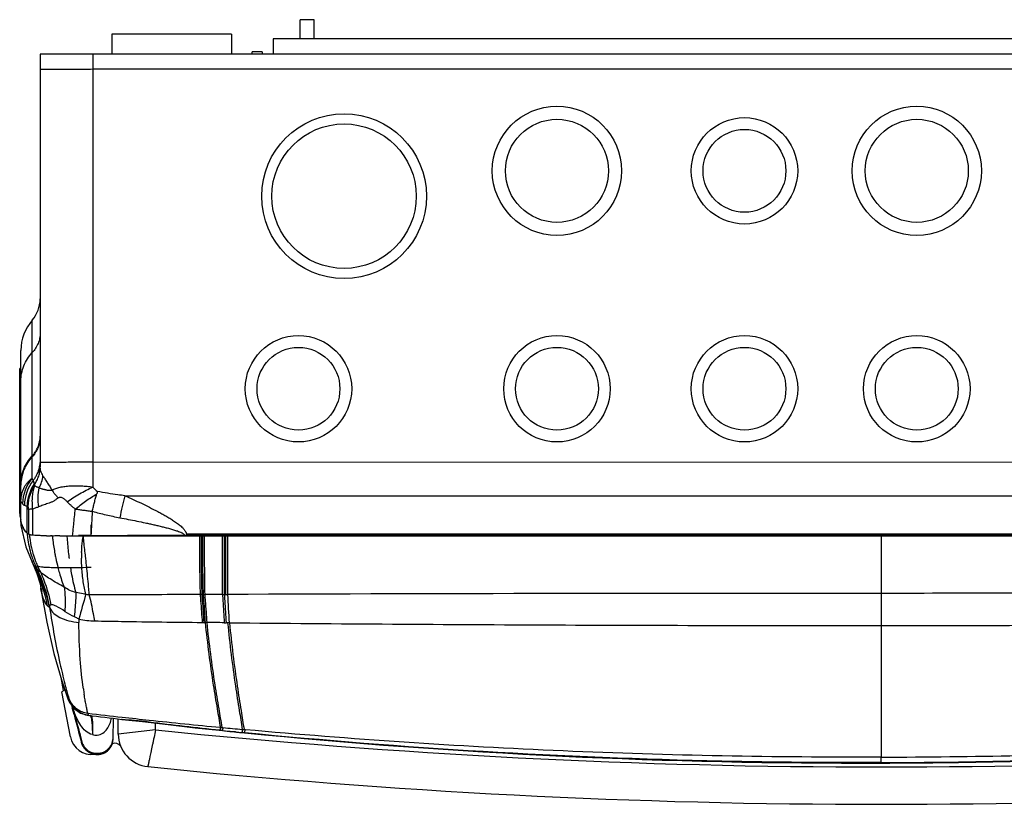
# Model space of a CAD drawing. Header units: millimetres. Extents: x 479 to 927, y 524 to 691.
# Tile 1 of 2: x 479 to 673, y 536 to 691. Entities that reach past the tile are written whole.
import ezdxf

# ---------------------------------------------------------------- set-up
doc = ezdxf.new("R2010")
doc.units = ezdxf.units.MM
doc.header["$LTSCALE"] = 30.734
doc.layers.get('0').update_dxf_attribs({"linetype": 'CONTINUOUS'})

msp = doc.modelspace()

# ---------------------------------------------------------------- linework, layer by layer
at = {"color": 7, "linetype": 'Continuous'}
for p, q in [((534.18, 687.34), (534.21, 691.13)), ((536.98, 691.11), (534.21, 691.13)), ((536.95, 687.34), (536.98, 691.11)), ((497.06, 688.31), (497.06, 684.31)), ((520.68, 688.31), (497.06, 688.31)), ((520.68, 688.31), (520.68, 684.31)), ((528.88, 687.34), (528.88, 684.31)), ((876.85, 687.34), (528.88, 687.34)), ((482.9, 684.31), (482.9, 602.92)), ((922.83, 684.31), (482.9, 684.31)), ((493.32, 684.31), (493.32, 603.87)), ((524.74, 684.31), (524.72, 684.81)), ((526.71, 684.81), (524.72, 684.81)), ((526.71, 684.81), (526.72, 684.31)), ((912.41, 681.34), (493.32, 681.34)), ((481.34, 600.69), (481.34, 631.86)), ((479.09, 592.52), (479.09, 625.86)), ((493.32, 603.87), (702.87, 603.85)), ((493.32, 603.86), (493.32, 598.92)), ((499.6, 597.21), (908.01, 597.21)), ((479.09, 595.89), (479.1, 595.89)), ((479.1, 592.42), (479.1, 595.89)), ((479.4, 595.67), (479.43, 595.62)), ((480.34, 589.84), (480.34, 595.12)), ((480.57, 594.48), (480.58, 592.3)), ((481.37, 594.57), (481.39, 591.76)), ((480.58, 592.3), (480.59, 589.66)), ((481.39, 591.76), (481.4, 589.48)), ((492.96, 589.31), (492.96, 591.49)), ((491.6, 589.37), (491.38, 589.37)), ((511.43, 589.41), (511.81, 589.41)), ((511.76, 589.71), (893.97, 589.71)), ((893.77, 589.41), (511.81, 589.41)), ((488.88, 549.62), (487.21, 558.52)), ((498.31, 550.17), (498.29, 553.16)), ((505.67, 551.01), (505.66, 552.34)), ((505.67, 551.01), (498.31, 550.17)), ((504.56, 545.72), (504.53, 545.59)), ((504.15, 543.76), (504.15, 543.76))]:
    msp.add_line(p, q, dxfattribs=at)
at = {"color": 6, "linetype": 'Continuous'}
for p, q in [((478.87, 595.3), (478.87, 622.31)), ((479.09, 622.31), (478.87, 622.31)), ((479.09, 615.98), (478.87, 615.98)), ((479.09, 595.65), (478.87, 595.65)), ((479.05, 592.51), (479.12, 591.35)), ((480.48, 589.73), (480.46, 589.74)), ((480.48, 589.73), (480.46, 589.74)), ((484.99, 589.32), (484.92, 589.32)), ((485.29, 589.32), (484.99, 589.32)), ((485.29, 589.32), (485.3, 589.24)), ((486.29, 589.33), (486.81, 589.34)), ((486.81, 589.31), (918.91, 589.31)), ((491.4, 589.23), (491.39, 589.32)), ((491.45, 588.82), (491.4, 589.23)), ((648.87, 589.32), (648.87, 577.93)), ((488.58, 585.1), (488.59, 584.97)), ((491.81, 585.73), (491.79, 585.85)), ((491.82, 585.61), (491.81, 585.73)), ((491.92, 584.77), (491.9, 584.92)), ((481.3, 584.08), (481.3, 584.07)), ((481.63, 583.51), (481.3, 584.07)), ((492.11, 582.98), (492.1, 583.07)), ((492.12, 582.84), (492.11, 582.98)), ((483.13, 578.38), (483.05, 578.94)), ((483.13, 578.38), (484.19, 572.26)), ((514.79, 577.7), (514.46, 577.7)), ((514.79, 577.7), (515.06, 577.71)), ((519.23, 577.72), (519.56, 577.72)), ((484.19, 572.27), (485.6, 566.05)), ((514.88, 572.19), (515.19, 572.19)), ((515.76, 572.18), (515.46, 572.19)), ((519.24, 572.15), (519.59, 572.15)), ((520.25, 572.14), (519.89, 572.14)), ((648.87, 571.59), (648.87, 545.63)), ((486.95, 561.36), (487.46, 558.79)), ((488.46, 556.93), (488.46, 556.93)), ((489.58, 554.05), (489.24, 555.38)), ((489.33, 555.12), (491.1, 548.66)), ((489.38, 554.92), (489.53, 554.45)), ((492.34, 553.89), (492.89, 553.82)), ((492.77, 553.79), (492.75, 553.88)), ((492.89, 553.83), (492.89, 553.82)), ((497.31, 549.29), (497.35, 553.27)), ((499.06, 553.07), (498.98, 553.08)), ((504.37, 552.5), (504.38, 552.54)), ((518.37, 550.93), (518.37, 550.92)), ((518.88, 550.86), (518.37, 550.92)), ((518.37, 550.91), (518.37, 550.92)), ((518.46, 551.5), (518.76, 551.48)), ((518.76, 551.48), (518.97, 551.46)), ((518.88, 550.85), (518.88, 550.86)), ((518.88, 550.86), (519.28, 550.82)), ((518.88, 550.85), (518.88, 550.85)), ((519.28, 550.82), (519.47, 550.8)), ((519.47, 550.8), (519.89, 550.76)), ((519.89, 550.76), (520, 550.75)), ((520, 550.75), (520.19, 550.73)), ((521.17, 550.63), (520.39, 550.71)), ((521.43, 550.6), (521.32, 550.61)), ((521.43, 550.6), (521.54, 550.59)), ((521.54, 550.59), (521.64, 550.58)), ((521.64, 550.58), (522.1, 550.54)), ((522.7, 550.49), (522.69, 550.48)), ((523.04, 550.44), (522.69, 550.48)), ((522.69, 550.48), (522.69, 550.47)), ((522.69, 550.47), (523.26, 550.41)), ((522.69, 550.47), (522.69, 550.47)), ((522.69, 550.47), (522.69, 550.47)), ((522.79, 551.1), (523.14, 551.06)), ((523.26, 550.42), (523.04, 550.44)), ((523.26, 550.42), (523.26, 550.41)), ((523.26, 550.41), (523.26, 550.41)), ((523.26, 550.41), (523.26, 550.41)), ((497.07, 548.1), (497.31, 549.29)), ((491.86, 547.11), (491.89, 547.08)), ((648.87, 545.18), (648.87, 545.63)), ((648.87, 544.82), (648.87, 545.18)), ((648.87, 544.55), (648.87, 544.46)), ((648.87, 544.46), (648.87, 544.46))]:
    msp.add_line(p, q, dxfattribs=at)
for points in [[(479.12, 591.35), (480.07, 587.12), (481.3, 584.07)], [(481.3, 584.08), (482.26, 581.84), (482.88, 579.79), (483.05, 578.93)], [(485.6, 566.05), (487.15, 560.67), (488.46, 556.93)], [(488.46, 556.93), (488.69, 556.42), (489.62, 555.19), (490.88, 554.32), (492.34, 553.89)], [(499.06, 553.07), (500.4, 552.92), (503.1, 552.65)], [(503.1, 552.65), (508.15, 552.04), (513.49, 551.43), (518.88, 550.85)], [(494.15, 546.15), (495.38, 546.4), (496.39, 547.09), (497.07, 548.1)]]:
    msp.add_lwpolyline(points, dxfattribs=at)
at = {"color": 7, "linetype": 'Continuous'}
for centre, radius in [((542.87, 656.31), 16.25), ((584.87, 661.31), 12.75), ((655.87, 661.31), 12.75), ((542.87, 656.31), 14.25), ((584.87, 661.31), 10.17), ((621.87, 661.31), 10.5), ((655.87, 661.31), 10.17), ((621.87, 661.31), 8.17), ((533.87, 618.31), 10.5), ((584.87, 618.31), 10.5), ((621.87, 618.31), 10.5), ((655.87, 618.31), 10.5), ((533.87, 618.31), 8.17), ((584.87, 618.31), 8.17), ((621.87, 618.31), 8.17), ((655.87, 618.31), 8.17)]:
    msp.add_circle(centre, radius, dxfattribs=at)
for centre, radius, start, end in [((476.55, 636.03), 6.35, 318.9452, 360), ((488.24, 625.86), 9.14, 138.9441, 179.9992), ((476.63, 604.13), 6.28, 346.9779, 356.8409), ((487.3, 595.55), 7.87, 139.1813, 179.465), ((487.07, 599.27), 7.97, 178.7634, 179.9995), ((487.73, 595.29), 7.92, 141.7932, 179.801), ((488.28, 595.06), 7.94, 145.5444, 179.516), ((488.36, 594.99), 7.94, 146.0879, 179.3739), ((498.22, 602.86), 6.29, 218.8544, 230.1548), ((1511.08, 532.63), 1019.75, 176.54223, 176.81003), ((479.63, 592.52), 0.532, 180.047, 190.8913), ((481.79, 591.56), 2.25, 229.9232, 232.5045), ((481.75, 591.5), 2.18, 232.475, 237.7504), ((493.84, 196.73), 392.64, 90.3581, 90.4938), ((494.12, 146.59), 442.78, 90.1548, 90.3261), ((492.99, 550.53), 9.86, 122.6936, 125.906), ((493.07, 550.41), 10, 121.9812, 122.7153), ((504.81, 550.23), 6.5, 180.4999, 264.1088), ((648.87, 1946.31), 1402.63, 264.14043, 275.85957), ((493.07, 550.41), 4.26, 190.67, 277.5416), ((497.61, 546.87), 1.5, 38.0257, 110.0816), ((648.87, 1946.31), 1410, 264.1088, 275.8912)]:
    msp.add_arc(centre, radius, start, end, dxfattribs=at)
at = {"color": 6, "linetype": 'Continuous'}
for centre, radius, start, end in [((495.81, 596.45), 16.94, 179.0252, 179.4122), ((504.62, 595.43), 25.75, 179.999, 180.3265), ((483.98, 592.94), 4.86, 202.0296, 203.2754), ((483.67, 592.81), 4.52, 203.2665, 205.3021), ((497.46, 590.83), 17.15, 183.3367, 184.0305), ((497.51, 590.84), 17.19, 184.0304, 184.4836), ((497.54, 590.84), 17.23, 184.4836, 184.9803), ((497.61, 590.85), 17.3, 184.981, 186.4039), ((481.79, 591.56), 2.25, 232.5045, 233.8096), ((498.01, 590.9), 17.7, 186.4444, 197.7243), ((481.74, 591.49), 2.17, 234.2601, 237.9967), ((481.72, 591.46), 2.13, 238.0007, 243.2216), ((501.91, 591.63), 21.25, 185.609, 186.1041), ((501.94, 591.64), 21.28, 186.1042, 187.2163), ((501.97, 591.64), 21.3, 187.2162, 187.5591), ((501.88, 591.63), 21.22, 187.5538, 192.8505), ((484.12, 715.81), 126.5, 270.0222, 270.3637), ((482.86, 880), 290.69, 270.4801, 270.6763), ((569.31, 594.74), 81.31, 183.8226, 184.1685), ((565.29, 594.43), 77.28, 184.1577, 186.4776), ((534.26, 583.47), 43.27, 172.2339, 172.8333), ((1198.99, 590.58), 684.67, 180.10592, 180.46966), ((1350.33, 592.47), 835.69, 180.21622, 180.51594), ((1179.9, 589.88), 664.98, 180.04908, 180.42256), ((1474.09, 592.43), 958.84, 180.18602, 180.44687), ((-2444.23, 584.09), 2963.79, 359.87699, 0.10108), ((-3568.43, 583.73), 4088.36, 359.9158, 0.07821), ((501.43, 591.52), 20.75, 192.8527, 195.8537), ((-27.52, 526.49), 522.69, 6.5208, 6.6918), ((498.17, 590.95), 17.87, 197.7124, 205.358), ((501.11, 591.44), 20.43, 195.8599, 196.3481), ((500.8, 591.34), 20.1, 196.3427, 198.7318), ((500.48, 591.24), 19.77, 198.7375, 199.0021), ((500.39, 591.21), 19.67, 199.0019, 199.495), ((531.07, 594.04), 46.01, 190.4101, 191.4438), ((526.55, 593.11), 41.39, 191.4292, 194.1088), ((556.88, 593.52), 68.82, 186.5194, 187.0336), ((554.36, 593.21), 66.28, 187.141, 187.2562), ((519.14, 585), 28.08, 178.5623, 180.2233), ((517.35, 585.04), 26.28, 177.9392, 178.5496), ((263.71, 559.31), 229.62, 5.9385, 6.3673), ((2555.71, 583.22), 2036.49, 179.95113, 180.15472), ((454.6, 570.05), 30.19, 25.7984, 26.46), ((453.92, 569.74), 30.95, 10.729, 25.7606), ((500.23, 591.15), 19.49, 199.4946, 200.2581), ((499.73, 590.96), 18.96, 200.2476, 203.337), ((484.27, 585.23), 3.14, 223.1431, 225.5413), ((498.06, 590.9), 17.75, 205.3642, 207.2498), ((454.15, 568.98), 31.24, 11.3466, 26.6489), ((482.51, 583.38), 0.588, 225.2081, 226.799), ((454.36, 569.11), 31, 11.1769, 26.5126), ((498.71, 590.51), 17.85, 203.3182, 208.1324), ((456.03, 569.79), 29.28, 10.9928, 26.3127), ((495.4, 580.19), 12.41, 185.974, 188.4105), ((614.46, 598.18), 132.73, 188.3494, 188.6007), ((922.09, 456.4), 446.98, 164.2465, 164.8958), ((640.12, -33683.26), 34261.2, 89.985378, 90.201013), ((181.76, 554.88), 338.93, 2.9183, 3.864), ((671.59, -15079.41), 15657.36, 89.885546, 90.08315), ((494.01, 588.95), 16.45, 257.866, 268.7698), ((604.94, 572.26), 114.39, 179.6933, 180.0346), ((639.71, 16363.02), 15791.43, 270.03323, 270.229241), ((562.76, 568.97), 72.01, 187.8672, 188.7465), ((492.66, 558.53), 4.44, 199.5241, 200.793), ((493.14, 558.89), 5.01, 201.5058, 202.5858), ((492.57, 558.71), 4.29, 201.1077, 202.9119), ((516.07, 564.61), 28.33, 198.0548, 198.9799), ((615.87, 593.11), 132.12, 196.449, 196.8012), ((512.94, 563.53), 25.02, 198.978, 200.0862), ((485.22, 554.23), 4.39, 12.0601, 16.157), ((510.59, 562.68), 22.52, 200.091, 201.0239), ((485.06, 554.2), 4.55, 9.489, 12.0669), ((490.75, 555.41), 1.46, 213.6275, 218.1962), ((484.85, 554.16), 4.76, 5.0838, 9.4725), ((509.49, 562.26), 21.34, 201.0302, 201.2893), ((1349.12, 777.01), 887.98, 194.54128, 194.90985), ((484.67, 554.15), 4.95, 4.1996, 5.1041), ((493.04, 558.64), 4.8, 260.3886, 261.5928), ((492.95, 558.3), 4.44, 261.4486, 262.8177), ((629.42, 1718.27), 1172.03, 263.28138, 263.61618), ((644.88, 1763.32), 1219, 262.81169, 263.12644), ((499.09, 553.94), 0.867, 263.1228, 267.446), ((631.31, 1735.06), 1188.92, 263.61558, 263.87301), ((631.99, 1741.43), 1195.33, 263.87296, 264.54967), ((517.67, 551.09), 0.722, 346.7125, 348.038), ((639.3, 1718.45), 1173.79, 264.11151, 264.29869), ((528.96, 636.62), 86.34, 264.1698, 264.3049), ((516.72, 505.28), 45.57, 84.1997, 84.3846), ((541.81, 747.3), 197.75, 264.2792, 264.4529), ((521.83, 550.69), 0.89, 347.015, 348.1678), ((644.17, 1773.99), 1229.54, 264.35616, 270.21864), ((500.2, 554.07), 23.35, 351.8243, 352.5647), ((494.15, 549.32), 3.18, 224.7869, 357.7208), ((494.14, 549.32), 3.18, 357.7312, 359.5018), ((494.15, 549.33), 3.2, 265.0781, 269.65), ((494.15, 549.31), 3.18, 269.6465, 276.5485), ((494.15, 549.33), 3.19, 276.5985, 290.1598), ((494.16, 549.3), 3.16, 293.7063, 296.818), ((494.13, 549.34), 3.21, 296.8893, 314.8228), ((647.37, 1861.54), 1315.91, 270.06495, 272.42224), ((646.03, 1795.85), 1251.3, 270.12988, 272.61191), ((645.56, 1781.71), 1237.26, 270.15301, 272.66338), ((542.5, 544.95), 106.37, 359.7865, 359.9298)]:
    msp.add_arc(centre, radius, start, end, dxfattribs=at)
at = {"color": 7, "linetype": 'Continuous'}
for points, knots in [([(493.32, 681.34), (492.64, 681.33), (491.63, 681.33), (490.31, 681.32), (489.35, 681.32), (488.43, 681.31), (487.55, 681.31), (486.73, 681.31), (485.98, 681.31), (485.29, 681.31), (484.77, 681.31), (484.39, 681.3), (484.14, 681.3), (483.91, 681.3), (483.71, 681.3), (483.52, 681.3), (483.36, 681.3), (483.24, 681.3), (483.16, 681.3), (483.11, 681.3), (483.06, 681.3), (483.02, 681.3), (482.99, 681.3), (482.96, 681.3), (482.94, 681.29), (482.92, 681.29), (482.92, 681.29), (482.91, 681.29), (482.91, 681.29), (482.91, 681.29), (482.9, 681.29), (482.9, 681.29)], [0, 0, 0, 0, 0.195025, 0.2903, 0.382707, 0.4714, 0.555553, 0.634375, 0.707101, 0.772998, 0.831459, 0.857722, 0.881912, 0.903974, 0.923861, 0.941529, 0.956932, 0.970025, 0.975693, 0.980773, 0.985262, 0.989159, 0.992462, 0.995169, 0.997278, 0.998108, 0.998787, 0.999316, 0.999694, 0.999922, 1, 1, 1, 1]), ([(482.9, 629.35), (482.9, 629), (482.84, 628.29), (482.53, 627.25), (482.03, 626.28), (481.59, 625.71), (481.34, 625.44)], [0, 0, 0, 0, 0.245646, 0.496136, 0.748672, 1, 1, 1, 1]), ([(479.09, 619.82), (479.09, 620.33), (479.19, 621.36), (479.63, 622.84), (480.35, 624.23), (480.99, 625.06), (481.34, 625.44)], [0, 0, 0, 0, 0.247473, 0.496135, 0.746801, 1, 1, 1, 1]), ([(482.9, 608.82), (482.9, 608.46), (482.84, 607.75), (482.53, 606.71), (482.04, 605.75), (481.59, 605.17), (481.34, 604.9)], [0, 0, 0, 0, 0.2477, 0.496406, 0.746979, 1, 1, 1, 1]), ([(482.72, 607.57), (482.75, 607.68), (482.86, 608.15), (482.9, 608.62), (482.9, 608.98)], [0, 0, 0, 0, 0.253083, 1, 1, 1, 1]), ([(481.34, 605.07), (481.51, 605.25), (481.81, 605.62), (482.2, 606.23), (482.51, 606.88), (482.66, 607.33), (482.72, 607.57)], [0, 0, 0, 0, 0.249087, 0.499876, 0.750612, 1, 1, 1, 1]), ([(479.09, 599.45), (479.09, 599.95), (479.19, 600.98), (479.63, 602.47), (480.35, 603.86), (480.99, 604.69), (481.34, 605.07)], [0, 0, 0, 0, 0.245646, 0.496137, 0.748673, 1, 1, 1, 1]), ([(481.34, 604.9), (481, 604.53), (480.37, 603.73), (479.67, 602.38), (479.22, 600.94), (479.11, 599.94), (479.1, 599.44)], [0, 0, 0, 0, 0.25316, 0.503867, 0.75253, 1, 1, 1, 1]), ([(481.51, 600.19), (481.65, 600.37), (481.93, 600.75), (482.28, 601.37), (482.56, 602.03), (482.69, 602.48), (482.74, 602.71)], [0, 0, 0, 0, 0.248155, 0.498614, 0.749699, 1, 1, 1, 1]), ([(481.77, 599.42), (481.95, 599.67), (482.28, 600.21), (482.64, 601.08), (482.86, 601.99), (482.9, 602.62), (482.9, 602.92)], [0, 0, 0, 0, 0.250108, 0.501803, 0.752559, 1, 1, 1, 1]), ([(482.9, 603.78), (482.9, 603.78), (482.91, 603.78), (482.91, 603.78), (482.92, 603.78), (482.93, 603.79), (482.96, 603.79), (483, 603.79), (483.05, 603.79), (483.11, 603.8), (483.18, 603.8), (483.23, 603.8), (483.26, 603.8)], [0, 0, 0, 0, 0.005725, 0.018217, 0.038263, 0.065999, 0.144661, 0.254252, 0.394695, 0.565882, 0.767692, 1, 1, 1, 1]), ([(483.46, 601.14), (483.37, 601.3), (483.22, 601.6), (483.04, 602.06), (482.93, 602.5), (482.9, 602.79), (482.9, 602.92)], [0, 0, 0, 0, 0.285687, 0.545219, 0.781761, 1, 1, 1, 1]), ([(483.26, 603.8), (483.45, 603.81), (483.92, 603.82), (484.74, 603.83), (485.79, 603.84), (487.04, 603.85), (488.45, 603.86), (490.57, 603.87), (492.2, 603.87), (493.32, 603.87)], [0, 0, 0, 0, 0.05703, 0.139225, 0.244413, 0.369802, 0.511985, 0.667206, 1, 1, 1, 1]), ([(479.09, 595.89), (479.09, 596.21), (479.13, 596.81), (479.28, 597.65), (479.52, 598.35), (479.8, 598.94), (480.13, 599.46), (480.5, 599.92), (480.9, 600.33), (481.19, 600.57), (481.34, 600.69)], [0, 0, 0, 0, 0.175825, 0.328219, 0.459514, 0.577283, 0.687147, 0.792766, 0.89655, 1, 1, 1, 1]), ([(481.51, 600.19), (481.47, 600.26), (481.41, 600.43), (481.36, 600.6), (481.34, 600.69)], [0, 0, 0, 0, 0.450638, 1, 1, 1, 1]), ([(482.66, 598.74), (482.87, 599.11), (483.22, 599.89), (483.41, 600.72), (483.46, 601.14)], [0, 0, 0, 0, 0.503089, 1, 1, 1, 1]), ([(483.46, 601.14), (483.51, 601.03), (483.63, 600.82), (483.83, 600.5), (484.04, 600.17), (484.26, 599.84), (484.5, 599.49), (484.82, 598.99), (485.04, 598.6), (485.19, 598.33)], [0, 0, 0, 0, 0.108782, 0.22197, 0.339536, 0.461522, 0.588348, 0.720513, 1, 1, 1, 1]), ([(481.81, 599.22), (481.61, 598.91), (481.24, 598.26), (480.82, 597.22), (480.56, 596.13), (480.48, 595.39), (480.48, 595.02)], [0, 0, 0, 0, 0.250042, 0.501819, 0.752679, 1, 1, 1, 1]), ([(481.81, 599.22), (481.69, 598.9), (481.48, 598.2), (481.35, 597.28), (481.29, 596.5), (481.29, 595.98), (481.3, 595.55), (481.31, 595.12), (481.34, 594.79), (481.37, 594.57)], [0, 0, 0, 0, 0.21969, 0.460286, 0.588662, 0.722126, 0.790577, 0.859937, 1, 1, 1, 1]), ([(481.51, 600.19), (481.53, 600.14), (481.56, 600.05), (481.62, 599.9), (481.68, 599.73), (481.72, 599.61), (481.74, 599.55)], [0, 0, 0, 0, 0.211223, 0.441394, 0.699741, 1, 1, 1, 1]), ([(481.74, 599.55), (481.74, 599.54), (481.75, 599.5), (481.76, 599.45), (481.77, 599.42)], [0, 0, 0, 0, 0.238988, 1, 1, 1, 1]), ([(481.77, 599.42), (481.77, 599.41), (481.78, 599.34), (481.8, 599.27), (481.81, 599.22)], [0, 0, 0, 0, 0.236516, 1, 1, 1, 1]), ([(482.66, 598.74), (482.57, 598.78), (482.4, 598.86), (482.16, 598.97), (481.97, 599.09), (481.86, 599.17), (481.81, 599.22)], [0, 0, 0, 0, 0.308556, 0.578028, 0.807992, 1, 1, 1, 1]), ([(482.66, 598.74), (482.52, 598.15), (482.37, 596.91), (482.47, 595.66), (482.58, 595.03)], [0, 0, 0, 0, 0.487903, 1, 1, 1, 1]), ([(485.19, 598.33), (485.16, 598.3), (485.11, 598.27), (485.04, 598.24), (484.97, 598.22), (484.89, 598.22), (484.8, 598.21), (484.7, 598.21), (484.58, 598.22), (484.43, 598.24), (484.25, 598.28), (484.08, 598.32), (483.92, 598.36), (483.76, 598.4), (483.6, 598.44), (483.4, 598.49), (483.17, 598.56), (482.91, 598.65), (482.74, 598.71), (482.66, 598.74)], [0, 0, 0, 0, 0.044844, 0.06534, 0.084864, 0.122593, 0.159546, 0.195929, 0.231746, 0.301544, 0.369422, 0.435698, 0.500385, 0.563421, 0.624711, 0.684149, 0.797235, 0.902516, 1, 1, 1, 1]), ([(485.19, 598.33), (485.44, 598.45), (485.84, 598.61), (486.4, 598.77), (487, 598.92), (487.81, 599.06), (489.21, 599.2), (490.67, 599.19), (492.17, 599.07), (492.93, 598.97), (493.32, 598.92)], [0, 0, 0, 0, 0.101878, 0.155707, 0.211546, 0.329063, 0.453731, 0.719736, 0.858885, 1, 1, 1, 1]), ([(488.24, 596.01), (488.61, 596.28), (489.39, 596.82), (490.64, 597.58), (491.96, 598.28), (492.86, 598.71), (493.32, 598.92)], [0, 0, 0, 0, 0.235181, 0.486412, 0.744635, 1, 1, 1, 1]), ([(486.47, 596.78), (486.3, 596.65), (485.98, 596.4), (485.47, 596.08), (484.94, 595.85), (484.43, 595.66), (483.94, 595.49), (483.47, 595.33), (483.02, 595.17), (482.73, 595.08), (482.58, 595.03)], [0, 0, 0, 0, 0.147373, 0.287725, 0.420152, 0.546515, 0.667672, 0.78374, 0.894699, 1, 1, 1, 1]), ([(485.19, 598.33), (485.27, 598.2), (485.41, 598.01), (485.61, 597.75), (485.82, 597.49), (486.1, 597.17), (486.34, 596.91), (486.47, 596.78)], [0, 0, 0, 0, 0.23194, 0.35261, 0.476162, 0.732246, 1, 1, 1, 1]), ([(486.47, 596.78), (486.5, 596.81), (486.57, 596.86), (486.69, 596.91), (486.81, 596.93), (486.98, 596.93), (487.19, 596.87), (487.42, 596.75), (487.64, 596.59), (487.84, 596.41), (488.05, 596.22), (488.18, 596.08), (488.24, 596.01)], [0, 0, 0, 0, 0.061935, 0.121528, 0.179842, 0.237977, 0.356218, 0.478829, 0.605256, 0.734668, 0.866411, 1, 1, 1, 1]), ([(489.84, 594.58), (490.16, 594.84), (490.82, 595.37), (491.85, 596.13), (492.93, 596.86), (493.68, 597.32), (494.05, 597.54)], [0, 0, 0, 0, 0.242074, 0.492632, 0.746893, 1, 1, 1, 1]), ([(493.21, 594.13), (493.27, 594.42), (493.4, 595), (493.6, 595.86), (493.82, 596.71), (493.98, 597.26), (494.05, 597.54)], [0, 0, 0, 0, 0.254254, 0.507076, 0.756347, 1, 1, 1, 1]), ([(494.19, 598.03), (494.19, 597.99), (494.18, 597.91), (494.15, 597.78), (494.11, 597.66), (494.08, 597.58), (494.05, 597.54)], [0, 0, 0, 0, 0.247377, 0.495812, 0.74651, 1, 1, 1, 1]), ([(499.6, 597.21), (499.15, 597.27), (497.34, 597.5), (495.53, 597.79), (494.19, 598.03)], [0, 0, 0, 0, 0.251077, 1, 1, 1, 1]), ([(499.6, 597.21), (499.42, 596.51), (499.08, 595.07), (498.77, 593.61), (498.62, 592.87)], [0, 0, 0, 0, 0.486998, 1, 1, 1, 1]), ([(499.6, 597.21), (500.15, 596.97), (501.24, 596.48), (502.87, 595.71), (504.49, 594.92), (505.83, 594.23), (506.9, 593.66), (507.69, 593.21), (508.47, 592.75), (509.24, 592.27), (509.99, 591.75), (510.59, 591.28), (510.97, 590.91), (511.18, 590.69), (511.33, 590.51), (511.46, 590.33), (511.56, 590.17), (511.63, 590.03), (511.7, 589.89), (511.74, 589.79), (511.76, 589.71)], [0, 0, 0, 0, 0.123804, 0.248019, 0.372609, 0.497535, 0.560113, 0.622763, 0.685478, 0.748255, 0.811089, 0.873971, 0.905442, 0.921189, 0.936936, 0.95269, 0.96846, 0.976342, 0.984227, 1, 1, 1, 1]), ([(479.1, 595.89), (479.1, 595.91), (479.11, 595.95), (479.11, 596), (479.12, 596.02), (479.13, 596.02), (479.14, 596.03), (479.14, 596.02), (479.15, 596.02), (479.16, 596.01), (479.18, 595.99), (479.19, 595.97), (479.21, 595.94), (479.23, 595.91), (479.26, 595.87), (479.3, 595.81), (479.35, 595.74), (479.38, 595.69), (479.4, 595.67)], [0, 0, 0, 0, 0.125412, 0.199445, 0.221238, 0.236138, 0.248191, 0.261181, 0.276438, 0.29396, 0.335754, 0.385753, 0.442321, 0.503558, 0.568091, 0.70511, 0.849897, 1, 1, 1, 1]), ([(479.43, 595.62), (479.46, 595.57), (479.54, 595.48), (479.63, 595.41), (479.67, 595.38)], [0, 0, 0, 0, 0.525892, 1, 1, 1, 1]), ([(479.67, 595.38), (479.68, 595.37), (479.73, 595.35), (479.77, 595.33), (479.81, 595.32)], [0, 0, 0, 0, 0.254294, 1, 1, 1, 1]), ([(479.81, 595.32), (479.89, 595.29), (480.08, 595.24), (480.25, 595.17), (480.34, 595.12)], [0, 0, 0, 0, 0.46847, 1, 1, 1, 1]), ([(480.34, 595.12), (480.35, 595.12), (480.37, 595.11), (480.4, 595.09), (480.42, 595.08)], [0, 0, 0, 0, 0.244607, 1, 1, 1, 1]), ([(480.42, 595.08), (480.42, 595.08), (480.44, 595.06), (480.46, 595.04), (480.48, 595.02)], [0, 0, 0, 0, 0.216835, 1, 1, 1, 1]), ([(480.48, 595.02), (480.48, 595.01), (480.5, 594.99), (480.52, 594.92), (480.55, 594.81), (480.56, 594.66), (480.57, 594.55), (480.57, 594.48)], [0, 0, 0, 0, 0.071514, 0.158526, 0.379892, 0.662144, 1, 1, 1, 1]), ([(481.37, 594.57), (481.28, 594.56), (481.1, 594.55), (480.87, 594.53), (480.7, 594.51), (480.6, 594.49), (480.57, 594.48)], [0, 0, 0, 0, 0.352773, 0.638056, 0.854253, 1, 1, 1, 1]), ([(481.37, 594.57), (481.56, 594.65), (481.97, 594.81), (482.37, 594.96), (482.58, 595.03)], [0, 0, 0, 0, 0.480565, 1, 1, 1, 1]), ([(489.84, 594.58), (489.7, 594.68), (489.41, 594.9), (488.86, 595.37), (488.48, 595.75), (488.24, 596.01)], [0, 0, 0, 0, 0.25072, 0.500752, 1, 1, 1, 1]), ([(489.52, 591.48), (489.57, 592), (489.67, 593.03), (489.78, 594.06), (489.84, 594.58)], [0, 0, 0, 0, 0.500018, 1, 1, 1, 1]), ([(489.84, 594.58), (490.11, 594.54), (490.65, 594.46), (491.48, 594.35), (492.34, 594.24), (492.91, 594.17), (493.21, 594.13)], [0, 0, 0, 0, 0.237711, 0.485041, 0.739874, 1, 1, 1, 1]), ([(493.21, 594.13), (494.1, 593.88), (495.9, 593.42), (497.71, 593.04), (498.62, 592.87)], [0, 0, 0, 0, 0.499654, 1, 1, 1, 1]), ([(498.62, 592.87), (499.18, 592.76), (500.3, 592.54), (501.97, 592.2), (503.37, 591.91), (504.48, 591.67), (505.31, 591.49), (506.14, 591.3), (506.97, 591.1), (507.79, 590.89), (508.6, 590.68), (509.27, 590.48), (509.8, 590.31), (510.19, 590.18), (510.5, 590.05), (510.74, 589.94), (510.92, 589.86), (511.08, 589.76), (511.27, 589.63), (511.39, 589.5), (511.43, 589.41)], [0, 0, 0, 0, 0.127752, 0.255528, 0.383232, 0.447032, 0.51077, 0.574419, 0.637946, 0.701295, 0.764328, 0.826891, 0.857912, 0.88855, 0.918617, 0.93342, 0.948081, 0.962511, 0.976216, 1, 1, 1, 1]), ([(479.81, 590.45), (479.64, 590.72), (479.43, 591.18), (479.22, 591.85), (479.14, 592.22), (479.1, 592.42)], [0, 0, 0, 0, 0.455903, 0.715998, 1, 1, 1, 1]), ([(489.3, 589.35), (489.34, 589.7), (489.41, 590.42), (489.48, 591.13), (489.52, 591.48)], [0, 0, 0, 0, 0.499993, 1, 1, 1, 1]), ([(480.34, 589.84), (480.24, 589.92), (480.05, 590.11), (479.89, 590.34), (479.81, 590.45)], [0, 0, 0, 0, 0.484275, 1, 1, 1, 1]), ([(480.66, 589.62), (480.65, 589.62), (480.63, 589.63), (480.6, 589.65), (480.59, 589.66)], [0, 0, 0, 0, 0.275452, 1, 1, 1, 1]), ([(492.93, 589.37), (494.46, 589.38), (500.63, 589.39), (506.8, 589.4), (511.43, 589.41)], [0, 0, 0, 0, 0.249206, 1, 1, 1, 1]), ([(482.35, 583.44), (482.36, 583.41), (482.44, 583.33), (482.71, 583.23), (483.29, 583.15), (484.24, 583.09), (485.52, 583.06), (487.09, 583.06), (488.9, 583.06), (490.89, 583.07), (492.26, 583.08), (492.96, 583.08)], [0, 0, 0, 0, 0.010112, 0.026409, 0.083212, 0.173094, 0.293709, 0.442188, 0.613718, 0.80227, 1, 1, 1, 1]), ([(505.67, 551.01), (505.57, 550.52), (505.42, 549.79), (505.22, 548.83), (505.07, 548.14), (504.93, 547.48), (504.76, 546.67), (504.64, 546.09), (504.56, 545.72)], [0, 0, 0, 0, 0.27788, 0.413421, 0.544562, 0.67002, 0.788547, 1, 1, 1, 1]), ([(504.53, 545.59), (504.5, 545.45), (504.45, 545.19), (504.38, 544.88), (504.33, 544.65), (504.3, 544.5), (504.27, 544.36), (504.25, 544.24), (504.22, 544.13), (504.2, 544.03), (504.18, 543.95), (504.17, 543.89), (504.16, 543.84), (504.15, 543.81), (504.15, 543.79), (504.15, 543.78), (504.15, 543.77), (504.14, 543.76), (504.15, 543.76), (504.15, 543.76)], [0, 0, 0, 0, 0.226139, 0.426135, 0.51581, 0.598324, 0.673492, 0.741181, 0.801267, 0.853627, 0.898138, 0.934677, 0.963152, 0.974346, 0.983503, 0.990617, 0.995689, 0.998746, 1, 1, 1, 1])]:
    msp.add_open_spline(points, degree=3, knots=knots, dxfattribs=at)
at = {"color": 6, "linetype": 'Continuous'}
for points, knots in [([(479.03, 592.89), (479, 593.07), (478.9, 593.86), (478.87, 594.66), (478.87, 595.28)], [0, 0, 0, 0, 0.227286, 1, 1, 1, 1]), ([(480.34, 589.84), (480.27, 589.9), (479.95, 590.2), (479.72, 590.57), (479.58, 590.87)], [0, 0, 0, 0, 0.231966, 1, 1, 1, 1]), ([(481.58, 589.39), (481.43, 589.41), (481.18, 589.44), (480.92, 589.49), (480.82, 589.53)], [0, 0, 0, 0, 0.589789, 1, 1, 1, 1]), ([(483.12, 589.32), (482.97, 589.32), (482.46, 589.34), (481.94, 589.36), (481.58, 589.39)], [0, 0, 0, 0, 0.290338, 1, 1, 1, 1]), ([(484.17, 589.31), (484.08, 589.31), (483.73, 589.32), (483.38, 589.32), (483.12, 589.32)], [0, 0, 0, 0, 0.264149, 1, 1, 1, 1]), ([(485.3, 589.24), (485.34, 588.94), (485.48, 587.77), (485.66, 586.59), (485.82, 585.72)], [0, 0, 0, 0, 0.253331, 1, 1, 1, 1]), ([(491.09, 585.98), (491.09, 586.22), (491.14, 587.18), (491.24, 588.15), (491.33, 588.87)], [0, 0, 0, 0, 0.245785, 1, 1, 1, 1]), ([(518.86, 584.93), (518.86, 585.29), (518.86, 586.75), (518.86, 588.21), (518.87, 589.31)], [0, 0, 0, 0, 0.243749, 1, 1, 1, 1]), ([(519.23, 589.32), (519.23, 588.94), (519.22, 587.49), (519.22, 586.04), (519.22, 584.96)], [0, 0, 0, 0, 0.254984, 1, 1, 1, 1]), ([(491.13, 583.07), (491.12, 583.22), (491.09, 583.82), (491.07, 584.43), (491.07, 584.89)], [0, 0, 0, 0, 0.245075, 1, 1, 1, 1]), ([(514.34, 584.97), (514.35, 584.28), (514.37, 581.86), (514.41, 579.44), (514.46, 577.7)], [0, 0, 0, 0, 0.283194, 1, 1, 1, 1]), ([(514.67, 584.94), (514.68, 584.26), (514.7, 581.85), (514.74, 579.43), (514.79, 577.7)], [0, 0, 0, 0, 0.282754, 1, 1, 1, 1]), ([(514.94, 584.98), (514.94, 584.3), (514.97, 581.87), (515, 579.44), (515.06, 577.71)], [0, 0, 0, 0, 0.282484, 1, 1, 1, 1]), ([(515.28, 584.95), (515.28, 584.27), (515.31, 581.85), (515.34, 579.44), (515.37, 577.71)], [0, 0, 0, 0, 0.282177, 1, 1, 1, 1]), ([(518.87, 577.72), (518.87, 578.23), (518.87, 580.64), (518.86, 583.04), (518.86, 584.93)], [0, 0, 0, 0, 0.213292, 1, 1, 1, 1]), ([(481.63, 583.51), (481.66, 583.47), (481.77, 583.32), (481.88, 583.18), (481.97, 583.08)], [0, 0, 0, 0, 0.257471, 1, 1, 1, 1]), ([(482.07, 582.99), (482.07, 582.98), (482.08, 582.97), (482.09, 582.97), (482.09, 582.96)], [0, 0, 0, 0, 0.487356, 1, 1, 1, 1]), ([(486.41, 583.02), (486.5, 582.67), (486.85, 581.35), (487.29, 580.05), (487.67, 579.13)], [0, 0, 0, 0, 0.266284, 1, 1, 1, 1]), ([(488.87, 583), (488.94, 582.55), (489.23, 580.89), (489.6, 579.25), (489.95, 578.09)], [0, 0, 0, 0, 0.273818, 1, 1, 1, 1]), ([(491.9, 577.75), (491.7, 578.56), (491.34, 580.32), (491.18, 582.11), (491.13, 583.07)], [0, 0, 0, 0, 0.463059, 1, 1, 1, 1]), ([(492.6, 577.67), (492.57, 578.04), (492.42, 579.77), (492.26, 581.49), (492.12, 582.84)], [0, 0, 0, 0, 0.216538, 1, 1, 1, 1]), ([(482.97, 582.1), (482.9, 582.15), (482.65, 582.35), (482.42, 582.58), (482.28, 582.78)], [0, 0, 0, 0, 0.260633, 1, 1, 1, 1]), ([(482.97, 582.1), (483.2, 581.6), (484.09, 579.54), (484.7, 577.36), (485.01, 575.7)], [0, 0, 0, 0, 0.24748, 1, 1, 1, 1]), ([(487.67, 579.13), (486.72, 579.68), (485.4, 580.44), (483.84, 581.43), (483.22, 581.88), (482.97, 582.1)], [0, 0, 0, 0, 0.589602, 0.821643, 1, 1, 1, 1]), ([(487.67, 579.13), (487.71, 578.76), (487.85, 577.18), (487.84, 575.59), (487.77, 574.38)], [0, 0, 0, 0, 0.233175, 1, 1, 1, 1]), ([(483.22, 577.98), (483.21, 578.05), (483.14, 578.37), (483.08, 578.69), (483.05, 578.94)], [0, 0, 0, 0, 0.239964, 1, 1, 1, 1]), ([(483.13, 578.38), (483.22, 577.79), (483.44, 576.76), (483.99, 575.82), (484.32, 575.5)], [0, 0, 0, 0, 0.566115, 1, 1, 1, 1]), ([(484.32, 575.5), (484.2, 575.65), (483.67, 576.39), (483.38, 577.28), (483.22, 577.98)], [0, 0, 0, 0, 0.214249, 1, 1, 1, 1]), ([(489.95, 578.09), (489.94, 577.72), (489.88, 576.15), (489.76, 574.58), (489.64, 573.37)], [0, 0, 0, 0, 0.229755, 1, 1, 1, 1]), ([(491.9, 577.75), (491.74, 577.78), (491.09, 577.89), (490.44, 578), (489.95, 578.09)], [0, 0, 0, 0, 0.251952, 1, 1, 1, 1]), ([(514.46, 577.7), (512.63, 577.7), (505.35, 577.67), (498.06, 577.66), (492.6, 577.67)], [0, 0, 0, 0, 0.250919, 1, 1, 1, 1]), ([(493.66, 572.51), (493.58, 572.97), (493.28, 574.7), (492.92, 576.43), (492.6, 577.67)], [0, 0, 0, 0, 0.270126, 1, 1, 1, 1]), ([(514.46, 577.7), (514.5, 577.28), (514.65, 575.45), (514.78, 573.61), (514.88, 572.19)], [0, 0, 0, 0, 0.228189, 1, 1, 1, 1]), ([(514.79, 577.7), (514.83, 577.29), (514.98, 575.45), (515.1, 573.61), (515.19, 572.19)], [0, 0, 0, 0, 0.228205, 1, 1, 1, 1]), ([(515.06, 577.71), (515.09, 577.29), (515.24, 575.45), (515.37, 573.61), (515.46, 572.19)], [0, 0, 0, 0, 0.228203, 1, 1, 1, 1]), ([(515.37, 577.71), (515.41, 577.29), (515.56, 575.45), (515.68, 573.61), (515.76, 572.18)], [0, 0, 0, 0, 0.2282, 1, 1, 1, 1]), ([(518.87, 577.72), (518.9, 577.3), (519.04, 575.44), (519.15, 573.58), (519.24, 572.15)], [0, 0, 0, 0, 0.228233, 1, 1, 1, 1]), ([(519.23, 577.72), (519.26, 577.3), (519.39, 575.44), (519.51, 573.58), (519.59, 572.15)], [0, 0, 0, 0, 0.228239, 1, 1, 1, 1]), ([(648.87, 577.93), (648.87, 577.45), (648.87, 575.34), (648.87, 573.22), (648.87, 571.59)], [0, 0, 0, 0, 0.228786, 1, 1, 1, 1]), ([(484.77, 575.12), (484.69, 575.15), (484.53, 575.28), (484.39, 575.42), (484.32, 575.5)], [0, 0, 0, 0, 0.456896, 1, 1, 1, 1]), ([(484.77, 575.12), (484.77, 575.15), (484.77, 575.23), (484.77, 575.32), (484.78, 575.38)], [0, 0, 0, 0, 0.27172, 1, 1, 1, 1]), ([(484.77, 575.12), (485.32, 571.43), (486.24, 566.38), (487.67, 560.43), (488.28, 558.12), (488.57, 557.16)], [0, 0, 0, 0, 0.61034, 0.835897, 1, 1, 1, 1]), ([(484.77, 575.12), (485.11, 574.25), (486.5, 573.22), (488.58, 572.47), (489.87, 572.25), (490.55, 572.19)], [0, 0, 0, 0, 0.41751, 0.694545, 1, 1, 1, 1]), ([(484.78, 575.38), (484.79, 575.46), (484.81, 575.57), (484.91, 575.68), (484.97, 575.7), (485.01, 575.7)], [0, 0, 0, 0, 0.554571, 0.77658, 1, 1, 1, 1]), ([(487.77, 574.38), (487.22, 574.75), (486.46, 575.24), (485.51, 575.64), (485.15, 575.71), (485.01, 575.7)], [0, 0, 0, 0, 0.647025, 0.863546, 1, 1, 1, 1]), ([(489.64, 573.37), (489.72, 573.34), (490.04, 573.19), (490.34, 573.01), (490.55, 572.87)], [0, 0, 0, 0, 0.253848, 1, 1, 1, 1]), ([(491.43, 559.11), (491.16, 561.04), (490.7, 565.39), (490.58, 569.77), (490.55, 572.19)], [0, 0, 0, 0, 0.44548, 1, 1, 1, 1]), ([(493.66, 572.51), (495.42, 572.47), (502.5, 572.35), (509.57, 572.26), (514.88, 572.2)], [0, 0, 0, 0, 0.249098, 1, 1, 1, 1]), ([(515.46, 572.19), (515.88, 568.06), (516.63, 562.37), (517.76, 555.49), (518.25, 552.71), (518.46, 551.5)], [0, 0, 0, 0, 0.595312, 0.823975, 1, 1, 1, 1]), ([(515.76, 572.18), (516.19, 568.07), (516.94, 562.37), (518.06, 555.49), (518.55, 552.7), (518.76, 551.48)], [0, 0, 0, 0, 0.593311, 0.822684, 1, 1, 1, 1]), ([(519.89, 572.14), (520.3, 567.96), (521.02, 562.18), (522.12, 555.18), (522.59, 552.34), (522.79, 551.1)], [0, 0, 0, 0, 0.593457, 0.82253, 1, 1, 1, 1]), ([(520.25, 572.14), (520.66, 567.95), (521.38, 562.16), (522.47, 555.15), (522.94, 552.31), (523.14, 551.06)], [0, 0, 0, 0, 0.59331, 0.822415, 1, 1, 1, 1]), ([(520.25, 572.14), (541.68, 571.94), (584.55, 571.65), (627.42, 571.59), (648.87, 571.59)], [0, 0, 0, 0, 0.499817, 1, 1, 1, 1]), ([(492.3, 554.29), (492.22, 554.54), (492.13, 555.11), (491.94, 555.98), (491.76, 556.97), (491.65, 557.66), (491.59, 558.02)], [0, 0, 0, 0, 0.209239, 0.446091, 0.71018, 1, 1, 1, 1]), ([(488.47, 557.05), (488.47, 557.03), (488.46, 557), (488.45, 556.96), (488.46, 556.93)], [0, 0, 0, 0, 0.324362, 1, 1, 1, 1]), ([(488.46, 556.93), (488.46, 556.92), (488.51, 556.88), (488.58, 556.91), (488.62, 556.93)], [0, 0, 0, 0, 0.165966, 1, 1, 1, 1]), ([(488.57, 557.16), (488.58, 557.13), (488.6, 557.07), (488.62, 556.99), (488.62, 556.96), (488.63, 556.93), (488.62, 556.93)], [0, 0, 0, 0, 0.42234, 0.738767, 0.934459, 1, 1, 1, 1]), ([(488.62, 557.04), (488.93, 556.32), (489.96, 555.01), (491.5, 554.4), (492.3, 554.29)], [0, 0, 0, 0, 0.493913, 1, 1, 1, 1]), ([(488.62, 556.93), (488.93, 556.13), (489.99, 554.67), (491.66, 553.98), (492.51, 553.87)], [0, 0, 0, 0, 0.500033, 1, 1, 1, 1]), ([(489.53, 554.45), (489.74, 553.74), (490.12, 552.46), (490.59, 550.77), (490.89, 549.64), (491.04, 548.99), (491.08, 548.75), (491.1, 548.66)], [0, 0, 0, 0, 0.370502, 0.666865, 0.879032, 0.9534, 1, 1, 1, 1]), ([(493.2, 550.06), (492.72, 550.18), (491.83, 550.7), (490.87, 551.85), (490.15, 553.14), (489.78, 554.05), (489.6, 554.51)], [0, 0, 0, 0, 0.252376, 0.502371, 0.751318, 1, 1, 1, 1]), ([(492.38, 554.06), (492.37, 554.08), (492.34, 554.16), (492.32, 554.23), (492.3, 554.29)], [0, 0, 0, 0, 0.21716, 1, 1, 1, 1]), ([(492.51, 553.87), (492.48, 553.88), (492.43, 553.95), (492.4, 554.02), (492.38, 554.06)], [0, 0, 0, 0, 0.33592, 1, 1, 1, 1]), ([(492.66, 553.85), (492.73, 553.85), (492.87, 553.68), (492.92, 553.51), (492.95, 553.39)], [0, 0, 0, 0, 0.359483, 1, 1, 1, 1]), ([(492.89, 553.82), (492.95, 553.82), (493.07, 553.65), (493.1, 553.49), (493.12, 553.37)], [0, 0, 0, 0, 0.342193, 1, 1, 1, 1]), ([(492.95, 553.39), (493, 553.22), (493.08, 552.79), (493.19, 551.68), (493.2, 550.74), (493.2, 550.06)], [0, 0, 0, 0, 0.164792, 0.387497, 1, 1, 1, 1]), ([(493.12, 553.37), (493.15, 553.2), (493.2, 552.77), (493.24, 551.66), (493.22, 550.74), (493.2, 550.06)], [0, 0, 0, 0, 0.162931, 0.385134, 1, 1, 1, 1]), ([(494.17, 549.97), (494.56, 550.01), (495.32, 550.3), (496.16, 551.16), (496.69, 552.2), (496.92, 552.94), (497.01, 553.31)], [0, 0, 0, 0, 0.252156, 0.502827, 0.752478, 1, 1, 1, 1]), ([(504.38, 552.54), (503.44, 552.66), (501.66, 552.85), (499.88, 552.97), (499.06, 553.07)], [0, 0, 0, 0, 0.532421, 1, 1, 1, 1]), ([(518.46, 551.5), (518.45, 551.44), (518.42, 551.25), (518.4, 551.06), (518.37, 550.95)], [0, 0, 0, 0, 0.351933, 1, 1, 1, 1]), ([(518.97, 551.46), (518.95, 551.32), (518.92, 551.13), (518.89, 550.93), (518.88, 550.86)], [0, 0, 0, 0, 0.669092, 1, 1, 1, 1]), ([(522.79, 551.1), (522.78, 551.03), (522.75, 550.83), (522.73, 550.64), (522.7, 550.51)], [0, 0, 0, 0, 0.34664, 1, 1, 1, 1]), ([(523.26, 550.42), (523.26, 550.44), (523.28, 550.55), (523.3, 550.66), (523.31, 550.75)], [0, 0, 0, 0, 0.144842, 1, 1, 1, 1]), ([(648.87, 544.55), (638.38, 544.51), (596.46, 544.87), (554.55, 547.35), (523.26, 550.42)], [0, 0, 0, 0, 0.250043, 1, 1, 1, 1]), ([(648.87, 545.63), (627.93, 545.54), (586.05, 546.34), (544.25, 549.13), (523.39, 551.04)], [0, 0, 0, 0, 0.49994, 1, 1, 1, 1]), ([(491.1, 548.66), (491.2, 548.3), (491.53, 547.62), (492.37, 546.84), (493.42, 546.39), (494.57, 546.34), (495.67, 546.69), (496.57, 547.39), (497.17, 548.36), (497.31, 549.11), (497.31, 549.48)], [0, 0, 0, 0, 0.124298, 0.249127, 0.374528, 0.500263, 0.625934, 0.751169, 0.875814, 1, 1, 1, 1]), ([(491.1, 548.66), (491.1, 548.63), (491.11, 548.58), (491.12, 548.54), (491.11, 548.48), (491.1, 548.49)], [0, 0, 0, 0, 0.472331, 0.792092, 1, 1, 1, 1])]:
    msp.add_open_spline(points, degree=3, knots=knots, dxfattribs=at)
for points in [[(479.1, 592.42), (479.09, 592.47), (479.08, 592.53), (479.07, 592.58)], [(480.82, 589.53), (480.8, 589.54), (480.78, 589.55), (480.76, 589.56)], [(491.61, 587.4), (491.56, 587.87), (491.5, 588.35), (491.45, 588.82)], [(491.9, 584.92), (491.87, 585.15), (491.85, 585.38), (491.82, 585.61)], [(482.28, 582.78), (482.22, 582.83), (482.16, 582.89), (482.1, 582.95)], [(489.95, 578.09), (489.15, 578.31), (488.37, 578.67), (487.67, 579.13)], [(492.6, 577.67), (492.37, 577.65), (492.12, 577.68), (491.9, 577.75)], [(515.06, 577.71), (515.16, 577.71), (515.27, 577.71), (515.37, 577.71)], [(518.87, 577.72), (517.7, 577.71), (516.54, 577.71), (515.37, 577.71)], [(518.87, 577.72), (518.99, 577.72), (519.11, 577.72), (519.23, 577.72)], [(519.56, 577.72), (519.68, 577.72), (519.8, 577.72), (519.92, 577.72)], [(487.77, 574.38), (488.36, 573.98), (488.99, 573.65), (489.64, 573.37)], [(515.19, 572.19), (515.28, 572.19), (515.37, 572.19), (515.46, 572.19)], [(519.24, 572.15), (518.08, 572.16), (516.92, 572.17), (515.76, 572.18)], [(519.89, 572.14), (519.79, 572.15), (519.69, 572.14), (519.59, 572.15)], [(489.38, 554.92), (489.42, 554.81), (489.47, 554.7), (489.54, 554.6)], [(518.37, 550.92), (513.7, 551.4), (509.03, 551.91), (504.38, 552.54)], [(493.2, 550.06), (493.51, 549.97), (493.85, 549.93), (494.17, 549.97)], [(518.97, 551.46), (520.24, 551.35), (521.51, 551.2), (522.79, 551.1)], [(523.14, 551.06), (523.21, 551.06), (523.28, 551.05), (523.35, 551.05)], [(491.86, 547.11), (491.48, 547.5), (491.19, 548), (491.05, 548.53)], [(491.08, 548.48), (491.07, 548.5), (491.06, 548.51), (491.05, 548.53)], [(491.08, 548.48), (491.22, 547.96), (491.51, 547.46), (491.89, 547.08)], [(493.38, 546.26), (492.82, 546.39), (492.27, 546.7), (491.86, 547.11)]]:
    msp.add_open_spline(points, degree=3, dxfattribs=at)
at = {"color": 7, "linetype": 'Continuous'}
msp.add_open_spline([(511.76, 589.71), (511.79, 589.61), (511.81, 589.51), (511.81, 589.41)], degree=3, dxfattribs=at)

doc.saveas('drawing.dxf')
